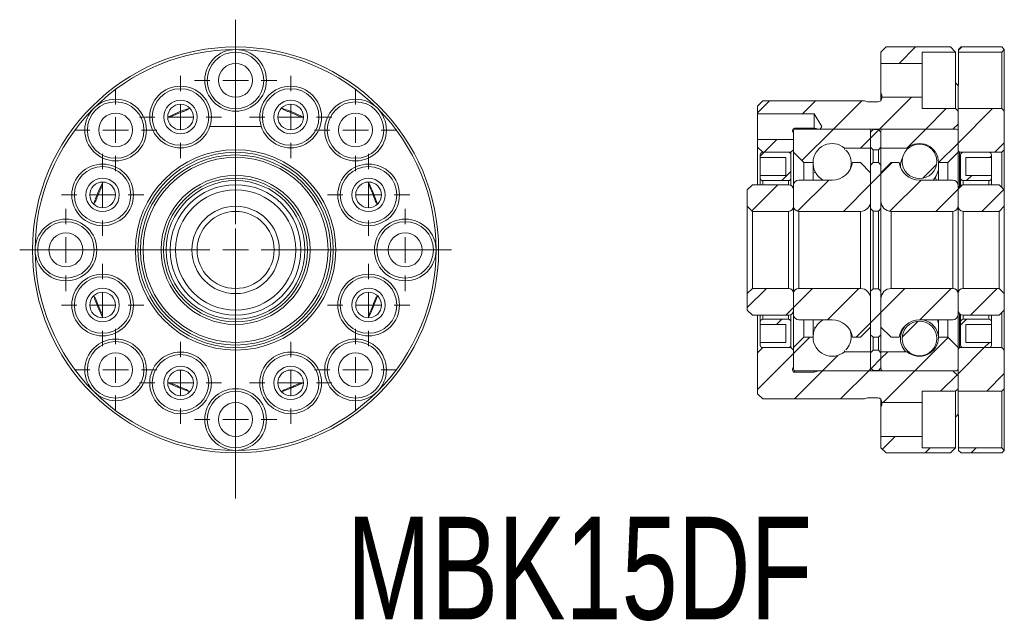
# Model space of a CAD drawing. Header units: millimetres. Extents: x 56.5 to 152.3, y 65.3 to 123.9.
import ezdxf

# ---------------------------------------------------------------- set-up
doc = ezdxf.new("R2010")
doc.units = ezdxf.units.MM
doc.linetypes.add('CENTER', pattern=[10.16, 6.35, -1.27, 1.27, -1.27])
doc.layers.add('FORMAT', color=7, linetype='Continuous')
doc.styles.add('SLDTEXTSTYLE0', font='TXT', dxfattribs={"width": 0.75})

# ---------------------------------------------------------------- blocks, each defined once
blk = doc.blocks.new('SW_CENTERMARKSYMBOL_0')
at = {"color": 0, "linetype": 'Continuous', "lineweight": 0}
for p, q in [((0, 2.5), (0, 21)), ((0, 0), (0, 1.25)), ((-2.5, 0), (-21, 0)), ((0, 0), (-1.25, 0)), ((0, 0), (0, -1.25)), ((0, 0), (1.25, 0)), ((2.5, 0), (21, 0)), ((0, -2.5), (0, -21))]:
    blk.add_line(p, q, dxfattribs=at)
blk = doc.blocks.new('SW_CENTERMARKSYMBOL_1')
at = {"color": 0, "linetype": 'Continuous', "lineweight": 0}
for p, q in [((0, 2.5), (0, 4)), ((0, 0), (0, 1.25)), ((-2.5, 0), (-4, 0)), ((0, 0), (-1.25, 0)), ((0, 0), (0, -1.25)), ((0, 0), (1.25, 0)), ((2.5, 0), (4, 0)), ((0, -2.5), (0, -4))]:
    blk.add_line(p, q, dxfattribs=at)
blk = doc.blocks.new('SW_CENTERMARKSYMBOL_2')
at = {"color": 0, "linetype": 'Continuous', "lineweight": 0}
for p, q in [((0, 2.5), (0, 4)), ((0, 0), (0, 1.25)), ((-2.5, 0), (-4, 0)), ((0, 0), (-1.25, 0)), ((0, 0), (0, -1.25)), ((0, 0), (1.25, 0)), ((2.5, 0), (4, 0)), ((0, -2.5), (0, -4))]:
    blk.add_line(p, q, dxfattribs=at)
blk = doc.blocks.new('SW_CENTERMARKSYMBOL_3')
at = {"color": 0, "linetype": 'Continuous', "lineweight": 0}
for p, q in [((0, 2.5), (0, 4)), ((0, 0), (0, 1.25)), ((-2.5, 0), (-4, 0)), ((0, 0), (-1.25, 0)), ((0, 0), (0, -1.25)), ((0, 0), (1.25, 0)), ((2.5, 0), (4, 0)), ((0, -2.5), (0, -4))]:
    blk.add_line(p, q, dxfattribs=at)
blk = doc.blocks.new('SW_CENTERMARKSYMBOL_4')
at = {"color": 0, "linetype": 'Continuous', "lineweight": 0}
for p, q in [((0, 2.5), (0, 4)), ((0, 0), (0, 1.25)), ((-2.5, 0), (-4, 0)), ((0, 0), (-1.25, 0)), ((0, 0), (0, -1.25)), ((0, 0), (1.25, 0)), ((2.5, 0), (4, 0)), ((0, -2.5), (0, -4))]:
    blk.add_line(p, q, dxfattribs=at)
blk = doc.blocks.new('SW_CENTERMARKSYMBOL_5')
at = {"color": 0, "linetype": 'Continuous', "lineweight": 0}
for p, q in [((0, 2.5), (0, 4)), ((0, 0), (0, 1.25)), ((-2.5, 0), (-4, 0)), ((0, 0), (-1.25, 0)), ((0, 0), (0, -1.25)), ((0, 0), (1.25, 0)), ((2.5, 0), (4, 0)), ((0, -2.5), (0, -4))]:
    blk.add_line(p, q, dxfattribs=at)
blk = doc.blocks.new('SW_CENTERMARKSYMBOL_6')
at = {"color": 0, "linetype": 'Continuous', "lineweight": 0}
for p, q in [((0, 2.5), (0, 4)), ((0, 0), (0, 1.25)), ((-2.5, 0), (-4, 0)), ((0, 0), (-1.25, 0)), ((0, 0), (0, -1.25)), ((0, 0), (1.25, 0)), ((2.5, 0), (4, 0)), ((0, -2.5), (0, -4))]:
    blk.add_line(p, q, dxfattribs=at)
blk = doc.blocks.new('SW_CENTERMARKSYMBOL_7')
at = {"color": 0, "linetype": 'Continuous', "lineweight": 0}
for p, q in [((0, 2.5), (0, 4)), ((0, 0), (0, 1.25)), ((-2.5, 0), (-4, 0)), ((0, 0), (-1.25, 0)), ((0, 0), (0, -1.25)), ((0, 0), (1.25, 0)), ((2.5, 0), (4, 0)), ((0, -2.5), (0, -4))]:
    blk.add_line(p, q, dxfattribs=at)
blk = doc.blocks.new('SW_CENTERMARKSYMBOL_8')
at = {"color": 0, "linetype": 'Continuous', "lineweight": 0}
for p, q in [((0, 2.5), (0, 4)), ((0, 0), (0, 1.25)), ((-2.5, 0), (-4, 0)), ((0, 0), (-1.25, 0)), ((0, 0), (0, -1.25)), ((0, 0), (1.25, 0)), ((2.5, 0), (4, 0)), ((0, -2.5), (0, -4))]:
    blk.add_line(p, q, dxfattribs=at)
blk = doc.blocks.new('SW_CENTERMARKSYMBOL_9')
at = {"color": 0, "linetype": 'Continuous', "lineweight": 0}
for p, q in [((0, 2.5), (0, 4)), ((0, 0), (0, 1.25)), ((-2.5, 0), (-4, 0)), ((0, 0), (-1.25, 0)), ((0, 0), (0, -1.25)), ((0, 0), (1.25, 0)), ((2.5, 0), (4, 0)), ((0, -2.5), (0, -4))]:
    blk.add_line(p, q, dxfattribs=at)
blk = doc.blocks.new('SW_CENTERMARKSYMBOL_10')
at = {"color": 0, "linetype": 'Continuous', "lineweight": 0}
for p, q in [((0, 2.5), (0, 4)), ((0, 0), (0, 1.25)), ((-2.5, 0), (-4, 0)), ((0, 0), (-1.25, 0)), ((0, 0), (0, -1.25)), ((0, 0), (1.25, 0)), ((2.5, 0), (4, 0)), ((0, -2.5), (0, -4))]:
    blk.add_line(p, q, dxfattribs=at)
blk = doc.blocks.new('SW_CENTERMARKSYMBOL_11')
at = {"color": 0, "linetype": 'Continuous', "lineweight": 0}
for p, q in [((0, 2.5), (0, 4)), ((0, 0), (0, 1.25)), ((-2.5, 0), (-4, 0)), ((0, 0), (-1.25, 0)), ((0, 0), (0, -1.25)), ((0, 0), (1.25, 0)), ((2.5, 0), (4, 0)), ((0, -2.5), (0, -4))]:
    blk.add_line(p, q, dxfattribs=at)
blk = doc.blocks.new('SW_CENTERMARKSYMBOL_12')
at = {"color": 0, "linetype": 'Continuous', "lineweight": 0}
for p, q in [((0, 2.5), (0, 4)), ((0, 0), (0, 1.25)), ((-2.5, 0), (-4, 0)), ((0, 0), (-1.25, 0)), ((0, 0), (0, -1.25)), ((0, 0), (1.25, 0)), ((2.5, 0), (4, 0)), ((0, -2.5), (0, -4))]:
    blk.add_line(p, q, dxfattribs=at)
blk = doc.blocks.new('SW_CENTERMARKSYMBOL_13')
at = {"color": 0, "linetype": 'Continuous', "lineweight": 0}
for p, q in [((0, 2.5), (0, 4)), ((0, 0), (0, 1.25)), ((-2.5, 0), (-4, 0)), ((0, 0), (-1.25, 0)), ((0, 0), (0, -1.25)), ((0, 0), (1.25, 0)), ((2.5, 0), (4, 0)), ((0, -2.5), (0, -4))]:
    blk.add_line(p, q, dxfattribs=at)
blk = doc.blocks.new('SW_CENTERMARKSYMBOL_14')
at = {"color": 0, "linetype": 'Continuous', "lineweight": 0}
for p, q in [((0, 2.5), (0, 4)), ((0, 0), (0, 1.25)), ((-2.5, 0), (-4, 0)), ((0, 0), (-1.25, 0)), ((0, 0), (0, -1.25)), ((0, 0), (1.25, 0)), ((2.5, 0), (4, 0)), ((0, -2.5), (0, -4))]:
    blk.add_line(p, q, dxfattribs=at)
blk = doc.blocks.new('SW_CENTERMARKSYMBOL_15')
at = {"color": 0, "linetype": 'Continuous', "lineweight": 0}
for p, q in [((0, 2.5), (0, 4)), ((0, 0), (0, 1.25)), ((-2.5, 0), (-4, 0)), ((0, 0), (-1.25, 0)), ((0, 0), (0, -1.25)), ((0, 0), (1.25, 0)), ((2.5, 0), (4, 0)), ((0, -2.5), (0, -4))]:
    blk.add_line(p, q, dxfattribs=at)
blk = doc.blocks.new('SW_CENTERMARKSYMBOL_16')
at = {"color": 0, "linetype": 'Continuous', "lineweight": 0}
for p, q in [((0, 2.5), (0, 4)), ((0, 0), (0, 1.25)), ((-2.5, 0), (-4, 0)), ((0, 0), (-1.25, 0)), ((0, 0), (0, -1.25)), ((0, 0), (1.25, 0)), ((2.5, 0), (4, 0)), ((0, -2.5), (0, -4))]:
    blk.add_line(p, q, dxfattribs=at)
blk = doc.blocks.new('SW_CENTERMARKSYMBOL_17')
at = {"color": 0, "linetype": 'Continuous', "lineweight": 0}
for p, q in [((0, 1.25), (0, 2.5)), ((0, 0), (0, 1.25)), ((-1.25, 0), (-2.5, 0)), ((0, 0), (-1.25, 0)), ((0, 0), (0, -1.25)), ((0, 0), (1.25, 0)), ((1.25, 0), (2.5, 0)), ((0, -1.25), (0, -2.5))]:
    blk.add_line(p, q, dxfattribs=at)

msp = doc.modelspace()

# ---------------------------------------------------------------- hatches: boundary and pattern name
at = {"linetype": 'Continuous', "lineweight": 0}
h = msp.add_hatch(dxfattribs=at)
h.set_pattern_fill('ANSI31', style=0)
h.paths.add_polyline_path([(140.276, 120.702), (140.276, 119.602), (144.276, 119.602), (144.276, 120.702), (147.526, 120.702), (147.026, 121.202), (140.776, 121.202)], flags=0)
h = msp.add_hatch(dxfattribs=at)
h.set_pattern_fill('ANSI31', style=0)
h.paths.add_polyline_path([(147.826, 120.702), (152.026, 120.702), (152.276, 120.952), (152.026, 121.202), (148.076, 121.202), (147.826, 120.952)], flags=0)
h = msp.add_hatch(dxfattribs=at)
h.set_pattern_fill('ANSI31', style=0)
edge = h.paths.add_edge_path(flags=0)
edge.add_line((144.276, 115.202), (144.276, 116.302))
edge.add_line((144.276, 116.302), (140.376, 116.302))
edge.add_line((140.376, 116.302), (140.376, 116.252))
edge.add_arc((139.976, 116.252), 0.4, 270, 360, ccw=False)
edge.add_line((139.976, 115.852), (138.976, 115.852))
edge.add_line((138.976, 115.852), (138.676, 115.952))
edge.add_line((138.676, 115.952), (128.776, 115.952))
edge.add_line((128.776, 115.952), (128.276, 115.452))
edge.add_line((128.276, 115.452), (128.276, 114.702))
edge.add_line((128.276, 114.702), (133.776, 114.702))
edge.add_line((133.776, 114.702), (134.527, 113.452))
edge.add_line((134.527, 113.452), (134.376, 113.202))
edge.add_line((134.376, 113.202), (147.276, 113.202))
edge.add_line((147.276, 113.202), (147.776, 113.702))
edge.add_line((147.776, 113.702), (147.776, 114.952))
edge.add_line((147.776, 114.952), (147.526, 115.202))
edge.add_line((147.526, 115.202), (144.276, 115.202))
h = msp.add_hatch(dxfattribs=at)
h.set_pattern_fill('ANSI31', style=0)
h.paths.add_polyline_path([(147.776, 115.202), (147.776, 111.102), (147.926, 110.952), (152.026, 110.952), (152.276, 111.202), (152.276, 114.952), (152.026, 115.202)], flags=0)
h = msp.add_hatch(dxfattribs=at)
h.set_pattern_fill('ANSI31', style=0)
edge = h.paths.add_edge_path(flags=0)
edge.add_arc((131.926, 113.052), 0.15, 90, 180)
edge.add_line((131.776, 113.052), (131.776, 110.952))
edge.add_line((131.776, 110.952), (132.776, 109.952))
edge.add_line((132.776, 109.952), (133.676, 109.952))
edge.add_arc((135.526, 109.952), 1.85, 49.17911, 180, ccw=False)
edge.add_line((136.735, 111.352), (139.276, 111.352))
edge.add_line((139.276, 111.352), (139.276, 113.052))
edge.add_arc((139.126, 113.052), 0.15, 0, 90)
edge.add_line((139.126, 113.202), (131.926, 113.202))
h = msp.add_hatch(dxfattribs=at)
h.set_pattern_fill('ANSI31', style=0)
h.paths.add_polyline_path([(139.276, 112.927), (139.276, 111.452), (139.526, 111.202), (140.026, 111.202), (140.276, 111.452), (140.276, 112.927), (140.026, 113.177), (139.526, 113.177)], flags=0)
h = msp.add_hatch(dxfattribs=at)
h.set_pattern_fill('ANSI31', style=0)
edge = h.paths.add_edge_path(flags=0)
edge.add_arc((147.626, 113.052), 0.15, 0, 90)
edge.add_line((147.626, 113.202), (140.426, 113.202))
edge.add_arc((140.426, 113.052), 0.15, 90, 180)
edge.add_line((140.276, 113.052), (140.276, 111.352))
edge.add_line((140.276, 111.352), (142.816, 111.352))
edge.add_arc((144.026, 109.952), 1.85, 0, 130.82089, ccw=False)
edge.add_line((145.876, 109.952), (146.776, 109.952))
edge.add_line((146.776, 109.952), (147.776, 110.952))
edge.add_line((147.776, 110.952), (147.776, 113.052))
h = msp.add_hatch(dxfattribs=at)
h.set_pattern_fill('ANSI31', style=0)
h.paths.add_polyline_path([(128.776, 110.952), (131.526, 110.952), (131.776, 111.202), (131.776, 112.202), (128.276, 112.202), (128.276, 111.452)], flags=0)
h = msp.add_hatch(dxfattribs=at)
h.set_pattern_fill('ANSI31', style=0)
edge = h.paths.add_edge_path(flags=0)
edge.add_arc((144.026, 110.066), 1.675, 0, 360)
h = msp.add_hatch(dxfattribs=at)
h.set_pattern_fill('ANSI31', style=0)
edge = h.paths.add_edge_path(flags=0)
edge.add_line((131.026, 108.702), (128.526, 108.702))
edge.add_line((128.526, 108.702), (128.526, 108.452))
edge.add_arc((128.776, 108.452), 0.25, 180, 270)
edge.add_line((128.776, 108.202), (131.276, 108.202))
edge.add_arc((131.276, 108.452), 0.25, 270, 360)
edge.add_line((131.526, 108.452), (131.526, 110.702))
edge.add_arc((131.276, 110.702), 0.25, 0, 90)
edge.add_line((131.276, 110.952), (128.776, 110.952))
edge.add_arc((128.776, 110.702), 0.25, 90, 180)
edge.add_line((128.526, 110.702), (128.526, 110.452))
edge.add_line((128.526, 110.452), (131.026, 110.452))
edge.add_line((131.026, 110.452), (131.026, 108.702))
h = msp.add_hatch(dxfattribs=at)
h.set_pattern_fill('ANSI31', style=0)
edge = h.paths.add_edge_path(flags=0)
edge.add_line((151.026, 108.702), (148.526, 108.702))
edge.add_line((148.526, 108.702), (148.526, 110.452))
edge.add_line((148.526, 110.452), (151.026, 110.452))
edge.add_line((151.026, 110.452), (151.026, 110.702))
edge.add_arc((150.776, 110.702), 0.25, 0, 90)
edge.add_line((150.776, 110.952), (148.276, 110.952))
edge.add_arc((148.276, 110.702), 0.25, 90, 180)
edge.add_line((148.026, 110.702), (148.026, 108.452))
edge.add_arc((148.276, 108.452), 0.25, 180, 270)
edge.add_line((148.276, 108.202), (150.776, 108.202))
edge.add_arc((150.776, 108.452), 0.25, 270, 360)
edge.add_line((151.026, 108.452), (151.026, 108.702))
h = msp.add_hatch(dxfattribs=at)
h.set_pattern_fill('ANSI31', style=0)
edge = h.paths.add_edge_path(flags=0)
edge.add_line((139.276, 108.952), (138.276, 109.952))
edge.add_line((138.276, 109.952), (137.503, 109.952))
edge.add_arc((135.526, 110.252), 2, 270, 351.37307, ccw=False)
edge.add_line((135.526, 108.252), (132.276, 108.252))
edge.add_arc((132.276, 107.752), 0.5, 90, 180)
edge.add_line((131.776, 107.752), (131.776, 105.702))
edge.add_arc((132.276, 105.702), 0.5, 180, 270)
edge.add_line((132.276, 105.202), (138.276, 105.202))
edge.add_arc((138.276, 106.202), 1, 270, 360)
edge.add_line((139.276, 106.202), (139.276, 108.952))
h = msp.add_hatch(dxfattribs=at)
h.set_pattern_fill('ANSI31', style=0)
h.paths.add_polyline_path([(139.526, 105.227), (140.026, 105.227), (140.276, 105.477), (140.276, 109.702), (140.026, 109.952), (139.526, 109.952), (139.276, 109.702), (139.276, 105.477)], flags=0)
h = msp.add_hatch(dxfattribs=at)
h.set_pattern_fill('ANSI31', style=0)
edge = h.paths.add_edge_path(flags=0)
edge.add_line((141.276, 109.952), (140.276, 108.952))
edge.add_line((140.276, 108.952), (140.276, 106.202))
edge.add_arc((141.276, 106.202), 1, 180, 270)
edge.add_line((141.276, 105.202), (147.276, 105.202))
edge.add_arc((147.276, 105.702), 0.5, 270, 360)
edge.add_line((147.776, 105.702), (147.776, 107.752))
edge.add_arc((147.276, 107.752), 0.5, 0, 90)
edge.add_line((147.276, 108.252), (144.026, 108.252))
edge.add_arc((144.026, 110.252), 2, 188.62693, 270, ccw=False)
edge.add_line((142.048, 109.952), (141.276, 109.952))
h = msp.add_hatch(dxfattribs=at)
h.set_pattern_fill('ANSI31', style=0)
edge = h.paths.add_edge_path(flags=0)
edge.add_line((127.276, 107.302), (127.276, 105.702))
edge.add_line((127.276, 105.702), (127.776, 105.202))
edge.add_line((127.776, 105.202), (131.276, 105.202))
edge.add_arc((131.276, 105.702), 0.5, 270, 360)
edge.add_line((131.776, 105.702), (131.776, 107.302))
edge.add_arc((131.276, 107.302), 0.5, 0, 90)
edge.add_line((131.276, 107.802), (127.776, 107.802))
edge.add_line((127.776, 107.802), (127.276, 107.302))
h = msp.add_hatch(dxfattribs=at)
h.set_pattern_fill('ANSI31', style=0)
edge = h.paths.add_edge_path(flags=0)
edge.add_line((148.276, 105.202), (151.776, 105.202))
edge.add_line((151.776, 105.202), (152.276, 105.702))
edge.add_line((152.276, 105.702), (152.276, 107.302))
edge.add_line((152.276, 107.302), (151.776, 107.802))
edge.add_line((151.776, 107.802), (148.276, 107.802))
edge.add_arc((148.276, 107.302), 0.5, 90, 180)
edge.add_line((147.776, 107.302), (147.776, 105.702))
edge.add_arc((148.276, 105.702), 0.5, 180, 270)
h = msp.add_hatch(dxfattribs=at)
h.set_pattern_fill('ANSI31', style=0)
edge = h.paths.add_edge_path(flags=0)
edge.add_line((131.276, 97.702), (127.776, 97.702))
edge.add_line((127.776, 97.702), (127.276, 97.202))
edge.add_line((127.276, 97.202), (127.276, 95.602))
edge.add_line((127.276, 95.602), (127.776, 95.102))
edge.add_line((127.776, 95.102), (131.276, 95.102))
edge.add_arc((131.276, 95.602), 0.5, 270, 360)
edge.add_line((131.776, 95.602), (131.776, 97.202))
edge.add_arc((131.276, 97.202), 0.5, 0, 90)
h = msp.add_hatch(dxfattribs=at)
h.set_pattern_fill('ANSI31', style=0)
edge = h.paths.add_edge_path(flags=0)
edge.add_line((138.276, 92.952), (139.276, 93.952))
edge.add_line((139.276, 93.952), (139.276, 96.702))
edge.add_arc((138.276, 96.702), 1, 0, 90)
edge.add_line((138.276, 97.702), (132.276, 97.702))
edge.add_arc((132.276, 97.202), 0.5, 90, 180)
edge.add_line((131.776, 97.202), (131.776, 95.152))
edge.add_arc((132.276, 95.152), 0.5, 180, 270)
edge.add_line((132.276, 94.652), (135.526, 94.652))
edge.add_arc((135.526, 92.652), 2, 8.62693, 90, ccw=False)
edge.add_line((137.503, 92.952), (138.276, 92.952))
h = msp.add_hatch(dxfattribs=at)
h.set_pattern_fill('ANSI31', style=0)
edge = h.paths.add_edge_path(flags=0)
edge.add_line((140.276, 93.952), (141.276, 92.952))
edge.add_line((141.276, 92.952), (142.048, 92.952))
edge.add_arc((144.026, 92.652), 2, 90, 171.37307, ccw=False)
edge.add_line((144.026, 94.652), (147.276, 94.652))
edge.add_arc((147.276, 95.152), 0.5, 270, 360)
edge.add_line((147.776, 95.152), (147.776, 97.202))
edge.add_arc((147.276, 97.202), 0.5, 0, 90)
edge.add_line((147.276, 97.702), (141.276, 97.702))
edge.add_arc((141.276, 96.702), 1, 90, 180)
edge.add_line((140.276, 96.702), (140.276, 93.952))
h = msp.add_hatch(dxfattribs=at)
h.set_pattern_fill('ANSI31', style=0)
edge = h.paths.add_edge_path(flags=0)
edge.add_line((152.276, 95.602), (152.276, 97.202))
edge.add_line((152.276, 97.202), (151.776, 97.702))
edge.add_line((151.776, 97.702), (148.276, 97.702))
edge.add_arc((148.276, 97.202), 0.5, 90, 180)
edge.add_line((147.776, 97.202), (147.776, 95.602))
edge.add_arc((148.276, 95.602), 0.5, 180, 270)
edge.add_line((148.276, 95.102), (151.776, 95.102))
edge.add_line((151.776, 95.102), (152.276, 95.602))
h = msp.add_hatch(dxfattribs=at)
h.set_pattern_fill('ANSI31', style=0)
h.paths.add_polyline_path([(140.276, 93.202), (140.276, 97.427), (140.026, 97.677), (139.526, 97.677), (139.276, 97.427), (139.276, 93.202), (139.526, 92.952), (140.026, 92.952)], flags=0)
h = msp.add_hatch(dxfattribs=at)
h.set_pattern_fill('ANSI31', style=0)
edge = h.paths.add_edge_path(flags=0)
edge.add_line((128.526, 94.202), (131.026, 94.202))
edge.add_line((131.026, 94.202), (131.026, 92.452))
edge.add_line((131.026, 92.452), (128.526, 92.452))
edge.add_line((128.526, 92.452), (128.526, 92.202))
edge.add_arc((128.776, 92.202), 0.25, 180, 270)
edge.add_line((128.776, 91.952), (131.276, 91.952))
edge.add_arc((131.276, 92.202), 0.25, 270, 360)
edge.add_line((131.526, 92.202), (131.526, 94.452))
edge.add_arc((131.276, 94.452), 0.25, 0, 90)
edge.add_line((131.276, 94.702), (128.776, 94.702))
edge.add_arc((128.776, 94.452), 0.25, 90, 180)
edge.add_line((128.526, 94.452), (128.526, 94.202))
h = msp.add_hatch(dxfattribs=at)
h.set_pattern_fill('ANSI31', style=0)
edge = h.paths.add_edge_path(flags=0)
edge.add_arc((144.026, 92.838), 1.675, 0, 360)
h = msp.add_hatch(dxfattribs=at)
h.set_pattern_fill('ANSI31', style=0)
edge = h.paths.add_edge_path(flags=0)
edge.add_line((148.526, 94.202), (151.026, 94.202))
edge.add_line((151.026, 94.202), (151.026, 94.452))
edge.add_arc((150.776, 94.452), 0.25, 0, 90)
edge.add_line((150.776, 94.702), (148.276, 94.702))
edge.add_arc((148.276, 94.452), 0.25, 90, 180)
edge.add_line((148.026, 94.452), (148.026, 92.202))
edge.add_arc((148.276, 92.202), 0.25, 180, 270)
edge.add_line((148.276, 91.952), (150.776, 91.952))
edge.add_arc((150.776, 92.202), 0.25, 270, 360)
edge.add_line((151.026, 92.202), (151.026, 92.452))
edge.add_line((151.026, 92.452), (148.526, 92.452))
edge.add_line((148.526, 92.452), (148.526, 94.202))
h = msp.add_hatch(dxfattribs=at)
h.set_pattern_fill('ANSI31', style=0)
edge = h.paths.add_edge_path(flags=0)
edge.add_arc((131.926, 89.852), 0.15, 180, 270)
edge.add_line((131.926, 89.702), (139.126, 89.702))
edge.add_arc((139.126, 89.852), 0.15, 270, 360)
edge.add_line((139.276, 89.852), (139.276, 91.552))
edge.add_line((139.276, 91.552), (136.735, 91.552))
edge.add_arc((135.526, 92.952), 1.85, 180, 310.82089, ccw=False)
edge.add_line((133.676, 92.952), (132.776, 92.952))
edge.add_line((132.776, 92.952), (131.776, 91.952))
edge.add_line((131.776, 91.952), (131.776, 89.852))
h = msp.add_hatch(dxfattribs=at)
h.set_pattern_fill('ANSI31', style=0)
edge = h.paths.add_edge_path(flags=0)
edge.add_arc((147.626, 89.852), 0.15, 270, 360)
edge.add_line((147.776, 89.852), (147.776, 91.952))
edge.add_line((147.776, 91.952), (146.776, 92.952))
edge.add_line((146.776, 92.952), (145.876, 92.952))
edge.add_arc((144.026, 92.952), 1.85, 229.17911, 360, ccw=False)
edge.add_line((142.816, 91.552), (140.276, 91.552))
edge.add_line((140.276, 91.552), (140.276, 89.852))
edge.add_arc((140.426, 89.852), 0.15, 180, 270)
edge.add_line((140.426, 89.702), (147.626, 89.702))
h = msp.add_hatch(dxfattribs=at)
h.set_pattern_fill('ANSI31', style=0)
edge = h.paths.add_edge_path(flags=0)
edge.add_line((144.276, 87.702), (147.526, 87.702))
edge.add_line((147.526, 87.702), (147.776, 87.952))
edge.add_line((147.776, 87.952), (147.776, 89.202))
edge.add_line((147.776, 89.202), (147.276, 89.702))
edge.add_line((147.276, 89.702), (134.226, 89.702))
edge.add_line((134.226, 89.702), (133.776, 89.552))
edge.add_line((133.776, 89.552), (131.876, 89.552))
edge.add_arc((131.876, 89.752), 0.2, 180, 270, ccw=False)
edge.add_line((131.676, 89.752), (131.676, 89.852))
edge.add_line((131.676, 89.852), (131.776, 90.102))
edge.add_line((131.776, 90.102), (131.776, 91.702))
edge.add_line((131.776, 91.702), (131.526, 91.952))
edge.add_line((131.526, 91.952), (128.776, 91.952))
edge.add_line((128.776, 91.952), (128.276, 91.452))
edge.add_line((128.276, 91.452), (128.276, 87.452))
edge.add_line((128.276, 87.452), (128.776, 86.952))
edge.add_line((128.776, 86.952), (138.676, 86.952))
edge.add_line((138.676, 86.952), (138.976, 87.052))
edge.add_line((138.976, 87.052), (139.976, 87.052))
edge.add_arc((139.976, 86.652), 0.4, 0, 90, ccw=False)
edge.add_line((140.376, 86.652), (140.376, 86.602))
edge.add_line((140.376, 86.602), (144.276, 86.602))
edge.add_line((144.276, 86.602), (144.276, 87.702))
h = msp.add_hatch(dxfattribs=at)
h.set_pattern_fill('ANSI31', style=0)
h.paths.add_polyline_path([(147.776, 91.802), (147.776, 87.702), (152.026, 87.702), (152.276, 87.952), (152.276, 91.702), (152.026, 91.952), (147.926, 91.952)], flags=0)
h = msp.add_hatch(dxfattribs=at)
h.set_pattern_fill('ANSI31', style=0)
h.paths.add_polyline_path([(140.026, 91.702), (139.526, 91.702), (139.276, 91.452), (139.276, 89.977), (139.526, 89.727), (140.026, 89.727), (140.276, 89.977), (140.276, 91.452)], flags=0)
h = msp.add_hatch(dxfattribs=at)
h.set_pattern_fill('ANSI31', style=0)
h.paths.add_polyline_path([(140.276, 83.302), (140.276, 82.202), (140.776, 81.702), (147.026, 81.702), (147.526, 82.202), (144.276, 82.202), (144.276, 83.302)], flags=0)
h = msp.add_hatch(dxfattribs=at)
h.set_pattern_fill('ANSI31', style=0)
h.paths.add_polyline_path([(152.026, 82.202), (147.826, 82.202), (147.826, 81.952), (148.076, 81.702), (152.026, 81.702), (152.276, 81.952)], flags=0)

# ---------------------------------------------------------------- linework, layer by layer
at = {"color": 7, "linetype": 'CENTER', "lineweight": 0}
msp.add_line((77.507, 123.856), (77.507, 77.279), dxfattribs=at)
at = {"color": 7, "linetype": 'Continuous', "lineweight": 15}
for p, q in [((140.776, 121.202), (140.276, 120.702)), ((140.276, 119.602), (140.276, 120.702)), ((140.776, 121.202), (147.026, 121.202)), ((147.526, 120.702), (144.276, 120.702)), ((144.276, 120.702), (144.276, 119.602)), ((147.526, 120.702), (147.026, 121.202)), ((147.526, 120.702), (147.526, 117.723)), ((148.076, 121.202), (147.826, 120.952)), ((147.826, 120.702), (147.826, 120.952)), ((152.026, 120.702), (147.826, 120.702)), ((147.826, 117.524), (147.826, 120.702)), ((148.076, 121.202), (152.026, 121.202)), ((152.276, 120.952), (152.026, 121.202)), ((152.276, 120.952), (152.026, 120.702)), ((152.026, 115.202), (152.026, 120.702)), ((152.276, 114.952), (152.276, 120.952)), ((144.276, 119.602), (140.276, 119.602)), ((140.276, 116.76), (140.276, 119.602)), ((144.276, 116.302), (144.276, 119.602)), ((147.526, 115.202), (147.526, 117.723)), ((147.776, 115.202), (147.776, 117.475)), ((128.776, 115.952), (128.276, 115.452)), ((128.776, 115.952), (138.676, 115.952)), ((138.676, 115.952), (138.976, 115.852)), ((140.276, 115.987), (140.276, 116.76)), ((140.376, 116.302), (140.376, 116.483)), ((140.376, 116.252), (140.376, 116.302)), ((140.376, 116.302), (144.276, 116.302)), ((144.276, 116.302), (144.276, 115.202)), ((152.276, 115.241), (152.276, 116.119)), ((128.276, 114.702), (128.276, 115.452)), ((138.976, 115.852), (139.976, 115.852)), ((144.276, 115.202), (147.526, 115.202)), ((147.776, 114.952), (147.526, 115.202)), ((147.776, 115.202), (152.026, 115.202)), ((147.776, 111.102), (147.776, 115.202)), ((147.776, 114.952), (147.776, 113.702)), ((152.026, 115.202), (152.276, 114.952)), ((152.276, 114.952), (152.276, 111.202)), ((133.776, 114.702), (128.276, 114.702)), ((128.276, 114.702), (128.276, 112.202)), ((134.527, 113.452), (133.776, 114.702)), ((133.776, 114.702), (133.776, 113.287)), ((131.676, 113.091), (131.676, 112.993)), ((131.776, 110.952), (131.776, 113.052)), ((133.776, 113.287), (131.876, 113.287)), ((131.876, 113.193), (131.876, 113.287)), ((131.926, 113.202), (139.126, 113.202)), ((133.776, 113.202), (133.776, 113.287)), ((134.376, 113.202), (134.527, 113.452)), ((147.276, 113.202), (134.376, 113.202)), ((139.526, 113.177), (139.276, 112.927)), ((139.276, 113.052), (139.276, 111.352)), ((139.526, 113.177), (140.026, 113.177)), ((140.276, 112.927), (140.026, 113.177)), ((140.276, 111.352), (140.276, 113.052)), ((140.426, 113.202), (147.626, 113.202)), ((147.276, 113.202), (147.776, 113.702)), ((147.776, 113.052), (147.776, 110.952)), ((128.276, 112.202), (131.776, 112.202)), ((128.276, 111.452), (128.276, 112.202)), ((131.776, 112.202), (131.776, 111.202)), ((139.276, 111.452), (139.276, 112.927)), ((140.276, 112.927), (140.276, 111.452)), ((128.276, 111.452), (128.776, 110.952)), ((128.276, 107.802), (128.276, 111.452)), ((131.526, 110.952), (131.776, 111.202)), ((139.276, 111.352), (136.735, 111.352)), ((136.735, 111.352), (136.735, 111.231)), ((139.276, 111.452), (139.526, 111.202)), ((139.276, 111.352), (139.276, 109.702)), ((139.526, 111.202), (139.526, 109.952)), ((140.026, 111.202), (139.526, 111.202)), ((140.026, 111.202), (140.276, 111.452)), ((140.026, 109.952), (140.026, 111.202)), ((142.816, 111.352), (140.276, 111.352)), ((140.276, 109.702), (140.276, 111.352)), ((142.816, 111.225), (142.816, 111.352)), ((147.776, 111.102), (147.926, 110.952)), ((152.026, 110.952), (152.276, 111.202)), ((152.276, 111.202), (152.276, 107.302)), ((128.526, 110.452), (128.526, 110.702)), ((131.026, 110.452), (128.526, 110.452)), ((128.526, 110.452), (128.526, 108.702)), ((131.526, 110.952), (128.776, 110.952)), ((128.776, 110.952), (131.276, 110.952)), ((131.026, 108.702), (131.026, 110.452)), ((131.526, 110.702), (131.526, 110.952)), ((131.526, 110.702), (131.526, 108.452)), ((132.776, 109.952), (131.776, 110.952)), ((131.776, 110.952), (131.776, 107.752)), ((147.776, 110.952), (146.776, 109.952)), ((147.776, 107.752), (147.776, 110.952)), ((147.926, 110.952), (147.926, 107.659)), ((152.026, 110.952), (147.926, 110.952)), ((148.026, 108.452), (148.026, 110.702)), ((148.276, 110.952), (150.776, 110.952)), ((151.026, 110.452), (148.526, 110.452)), ((148.526, 110.452), (148.526, 108.702)), ((151.026, 110.702), (151.026, 110.452)), ((151.026, 108.702), (151.026, 110.452)), ((152.026, 107.552), (152.026, 110.952)), ((133.676, 109.952), (132.776, 109.952)), ((132.776, 109.952), (132.776, 108.252)), ((133.676, 109.952), (133.676, 108.252)), ((137.503, 109.952), (138.276, 109.952)), ((138.276, 109.952), (139.276, 108.952)), ((139.526, 109.952), (139.276, 109.702)), ((139.276, 105.477), (139.276, 109.702)), ((139.526, 109.952), (140.026, 109.952)), ((140.276, 109.702), (140.026, 109.952)), ((140.276, 108.952), (141.276, 109.952)), ((140.276, 109.702), (140.276, 105.477)), ((141.276, 109.952), (142.048, 109.952)), ((146.776, 109.952), (145.876, 109.952)), ((145.876, 108.252), (145.876, 109.952)), ((146.776, 108.252), (146.776, 109.952)), ((128.526, 108.702), (131.026, 108.702)), ((128.526, 108.452), (128.526, 108.702)), ((128.526, 107.802), (128.526, 108.452)), ((131.526, 108.452), (131.526, 107.735)), ((132.276, 108.252), (135.526, 108.252)), ((133.875, 109.05), (133.83, 108.955)), ((139.276, 108.952), (139.276, 106.202)), ((140.276, 106.202), (140.276, 108.952)), ((144.026, 108.252), (147.276, 108.252)), ((148.026, 107.735), (148.026, 108.452)), ((148.526, 108.702), (151.026, 108.702)), ((151.026, 108.702), (151.026, 108.452)), ((151.026, 108.452), (151.026, 107.802)), ((127.776, 107.802), (127.276, 107.302)), ((127.276, 105.702), (127.276, 107.302)), ((127.776, 107.802), (131.276, 107.802)), ((131.276, 108.202), (128.776, 108.202)), ((128.776, 108.202), (128.776, 107.802)), ((131.276, 107.802), (131.276, 108.202)), ((131.776, 105.702), (131.776, 107.752)), ((131.776, 107.302), (131.776, 105.702)), ((147.776, 107.752), (147.776, 105.702)), ((147.776, 105.702), (147.776, 107.302)), ((150.776, 108.202), (148.276, 108.202)), ((148.276, 108.202), (148.276, 107.802)), ((148.276, 107.802), (151.776, 107.802)), ((150.776, 107.802), (150.776, 108.202)), ((152.276, 107.302), (151.776, 107.802)), ((152.276, 107.302), (152.276, 105.702)), ((127.276, 105.702), (127.776, 105.202)), ((127.276, 97.202), (127.276, 105.702)), ((131.776, 97.202), (131.776, 105.702)), ((131.776, 105.702), (131.776, 97.202)), ((139.276, 105.477), (139.526, 105.227)), ((139.276, 97.427), (139.276, 105.477)), ((140.026, 105.227), (140.276, 105.477)), ((140.276, 105.477), (140.276, 97.427)), ((147.776, 105.702), (147.776, 97.202)), ((147.776, 97.202), (147.776, 105.702)), ((151.776, 105.202), (152.276, 105.702)), ((152.276, 105.702), (152.276, 97.202)), ((127.776, 105.202), (127.776, 97.702)), ((131.276, 105.202), (127.776, 105.202)), ((131.276, 97.702), (131.276, 105.202)), ((132.276, 97.702), (132.276, 105.202)), ((138.276, 105.202), (132.276, 105.202)), ((138.276, 97.702), (138.276, 105.202)), ((139.526, 105.227), (139.526, 97.677)), ((140.026, 105.227), (139.526, 105.227)), ((140.026, 97.677), (140.026, 105.227)), ((141.276, 105.202), (141.276, 97.702)), ((147.276, 105.202), (141.276, 105.202)), ((147.276, 105.202), (147.276, 97.702)), ((148.276, 105.202), (148.276, 97.702)), ((151.776, 105.202), (148.276, 105.202)), ((151.776, 97.702), (151.776, 105.202)), ((127.776, 97.702), (127.276, 97.202)), ((127.776, 97.702), (131.276, 97.702)), ((132.276, 97.702), (138.276, 97.702)), ((141.276, 97.702), (147.276, 97.702)), ((148.276, 97.702), (151.776, 97.702)), ((152.276, 97.202), (151.776, 97.702)), ((127.276, 95.602), (127.276, 97.202)), ((131.776, 95.152), (131.776, 97.202)), ((131.776, 97.202), (131.776, 95.602)), ((139.526, 97.677), (139.276, 97.427)), ((139.276, 93.202), (139.276, 97.427)), ((139.526, 97.677), (140.026, 97.677)), ((140.276, 97.427), (140.026, 97.677)), ((140.276, 97.427), (140.276, 93.202)), ((147.776, 97.202), (147.776, 95.152)), ((147.776, 95.602), (147.776, 97.202)), ((152.276, 97.202), (152.276, 95.602)), ((139.276, 96.702), (139.276, 93.952)), ((140.276, 93.952), (140.276, 96.702)), ((127.276, 95.602), (127.776, 95.102)), ((131.276, 95.102), (127.776, 95.102)), ((128.276, 91.452), (128.276, 95.102)), ((128.526, 94.452), (128.526, 95.102)), ((128.776, 95.102), (128.776, 94.702)), ((131.276, 94.702), (131.276, 95.102)), ((131.526, 95.169), (131.526, 94.452)), ((131.776, 95.152), (131.776, 91.952)), ((147.776, 91.952), (147.776, 95.152)), ((147.926, 95.245), (147.926, 91.952)), ((148.026, 94.452), (148.026, 95.169)), ((151.776, 95.102), (148.276, 95.102)), ((148.276, 95.102), (148.276, 94.702)), ((150.776, 94.702), (150.776, 95.102)), ((151.026, 95.102), (151.026, 94.452)), ((151.776, 95.102), (152.276, 95.602)), ((152.026, 91.952), (152.026, 95.352)), ((152.276, 95.602), (152.276, 91.702)), ((128.526, 94.202), (128.526, 94.452)), ((128.526, 94.202), (128.526, 92.452)), ((131.026, 94.202), (128.526, 94.202)), ((128.776, 94.702), (131.276, 94.702)), ((131.026, 92.452), (131.026, 94.202)), ((131.526, 94.452), (131.526, 92.202)), ((135.526, 94.652), (132.276, 94.652)), ((132.776, 94.652), (132.776, 92.952)), ((133.676, 94.652), (133.676, 92.952)), ((133.83, 93.949), (133.875, 93.854)), ((139.276, 93.952), (138.276, 92.952)), ((141.276, 92.952), (140.276, 93.952)), ((147.276, 94.652), (144.026, 94.652)), ((145.876, 92.952), (145.876, 94.652)), ((146.776, 92.952), (146.776, 94.652)), ((148.026, 92.202), (148.026, 94.452)), ((148.276, 94.702), (150.776, 94.702)), ((151.026, 94.202), (148.526, 94.202)), ((148.526, 94.202), (148.526, 92.452)), ((151.026, 94.452), (151.026, 94.202)), ((151.026, 92.452), (151.026, 94.202)), ((131.776, 91.952), (132.776, 92.952)), ((132.776, 92.952), (133.676, 92.952)), ((138.276, 92.952), (137.503, 92.952)), ((139.276, 93.202), (139.276, 91.552)), ((139.276, 93.202), (139.526, 92.952)), ((139.526, 92.952), (139.526, 91.702)), ((140.026, 92.952), (139.526, 92.952)), ((140.026, 92.952), (140.276, 93.202)), ((140.026, 91.702), (140.026, 92.952)), ((140.276, 91.552), (140.276, 93.202)), ((142.048, 92.952), (141.276, 92.952)), ((142.239, 93.551), (142.274, 93.435)), ((145.876, 92.952), (146.776, 92.952)), ((146.776, 92.952), (147.776, 91.952)), ((128.776, 91.952), (128.276, 91.452)), ((128.526, 92.452), (131.026, 92.452)), ((128.526, 92.202), (128.526, 92.452)), ((128.776, 91.952), (131.526, 91.952)), ((131.276, 91.952), (128.776, 91.952)), ((131.526, 91.952), (131.526, 92.202)), ((131.776, 91.702), (131.526, 91.952)), ((131.776, 89.852), (131.776, 91.952)), ((147.776, 91.952), (147.776, 89.852)), ((147.926, 91.952), (147.776, 91.802)), ((147.926, 91.952), (152.026, 91.952)), ((150.776, 91.952), (148.276, 91.952)), ((148.526, 92.452), (151.026, 92.452)), ((151.026, 92.452), (151.026, 92.202)), ((152.276, 91.702), (152.026, 91.952)), ((128.276, 87.452), (128.276, 91.452)), ((131.776, 91.702), (131.776, 90.102)), ((136.735, 91.673), (136.735, 91.552)), ((136.735, 91.552), (139.276, 91.552)), ((139.526, 91.702), (139.276, 91.452)), ((139.276, 91.552), (139.276, 89.852)), ((139.276, 89.977), (139.276, 91.452)), ((139.526, 91.702), (140.026, 91.702)), ((140.276, 91.452), (140.026, 91.702)), ((140.276, 91.552), (142.816, 91.552)), ((140.276, 89.852), (140.276, 91.552)), ((140.276, 91.452), (140.276, 89.977)), ((142.816, 91.552), (142.816, 91.554)), ((147.776, 87.702), (147.776, 91.802)), ((152.276, 91.702), (152.276, 87.952)), ((131.776, 90.102), (131.676, 89.852)), ((131.676, 89.852), (131.676, 89.752)), ((131.876, 89.552), (131.876, 89.711)), ((131.876, 89.552), (133.776, 89.552)), ((139.126, 89.702), (131.926, 89.702)), ((133.776, 89.552), (134.226, 89.702)), ((133.776, 89.552), (133.776, 89.702)), ((134.226, 89.702), (147.276, 89.702)), ((139.276, 89.977), (139.526, 89.727)), ((140.026, 89.727), (139.526, 89.727)), ((140.026, 89.727), (140.276, 89.977)), ((147.626, 89.702), (140.426, 89.702)), ((147.776, 89.202), (147.276, 89.702)), ((147.776, 89.202), (147.776, 87.952)), ((128.276, 87.452), (128.776, 86.952)), ((144.276, 87.702), (144.276, 86.602)), ((147.526, 87.702), (144.276, 87.702)), ((147.526, 87.702), (147.776, 87.952)), ((147.526, 85.181), (147.526, 87.702)), ((152.026, 87.702), (147.776, 87.702)), ((147.776, 85.429), (147.776, 87.702)), ((152.276, 87.952), (152.026, 87.702)), ((152.026, 82.202), (152.026, 87.702)), ((152.276, 81.952), (152.276, 87.952)), ((152.276, 86.785), (152.276, 87.663)), ((138.676, 86.952), (128.776, 86.952)), ((138.976, 87.052), (138.676, 86.952)), ((139.976, 87.052), (138.976, 87.052)), ((140.276, 86.144), (140.276, 86.917)), ((140.376, 86.602), (140.376, 86.652)), ((144.276, 86.602), (140.376, 86.602)), ((140.376, 86.421), (140.376, 86.602)), ((144.276, 83.302), (144.276, 86.602)), ((140.276, 83.302), (140.276, 86.144)), ((147.826, 82.202), (147.826, 85.38)), ((147.526, 85.181), (147.526, 82.202)), ((140.276, 83.302), (144.276, 83.302)), ((140.276, 82.202), (140.276, 83.302)), ((144.276, 83.302), (144.276, 82.202)), ((140.276, 82.202), (140.776, 81.702)), ((147.026, 81.702), (140.776, 81.702)), ((144.276, 82.202), (147.526, 82.202)), ((147.026, 81.702), (147.526, 82.202)), ((147.826, 82.202), (152.026, 82.202)), ((147.826, 81.952), (147.826, 82.202)), ((147.826, 81.952), (148.076, 81.702)), ((152.026, 81.702), (148.076, 81.702)), ((152.026, 82.202), (152.276, 81.952)), ((152.026, 81.702), (152.276, 81.952))]:
    msp.add_line(p, q, dxfattribs=at)
at = {"color": 7, "linetype": 'Continuous', "lineweight": 15, "flags": 128}
msp.add_lwpolyline([(145.686, 108.252), (145.683, 108.258), (145.543, 108.495)], dxfattribs=at)
at = {"color": 7, "linetype": 'Continuous', "lineweight": 15}
for centre, radius in [((77.507, 101.452), 19.75), ((77.507, 117.952), 3), ((77.507, 117.952), 2.75), ((77.507, 117.952), 1.65), ((72.15, 114.386), 3), ((72.15, 114.386), 2.75), ((82.865, 114.386), 3), ((82.865, 114.386), 2.75), ((65.84, 113.119), 3), ((72.15, 114.386), 1.625), ((82.865, 114.386), 1.625), ((89.174, 113.119), 3), ((65.84, 113.119), 2.75), ((72.15, 114.386), 1.25), ((82.865, 114.386), 1.25), ((89.174, 113.119), 2.75), ((65.84, 113.119), 1.65), ((89.174, 113.119), 1.65), ((77.507, 101.452), 9.75), ((144.026, 110.066), 1.675), ((77.507, 101.452), 9.5), ((77.507, 101.452), 9.25), ((77.507, 101.452), 9), ((64.573, 106.809), 3), ((64.573, 106.809), 2.75), ((90.442, 106.809), 3), ((90.442, 106.809), 2.75), ((64.573, 106.809), 1.625), ((77.507, 101.452), 7.25), ((77.507, 101.452), 7), ((90.442, 106.809), 1.625), ((64.573, 106.809), 1.25), ((77.507, 101.452), 6.75), ((77.507, 101.452), 6.35), ((77.507, 101.452), 5.85), ((90.442, 106.809), 1.25), ((77.507, 101.452), 4.25), ((61.007, 101.452), 3), ((77.507, 101.452), 3.75), ((94.007, 101.452), 3), ((61.007, 101.452), 2.75), ((94.007, 101.452), 2.75), ((61.007, 101.452), 1.65), ((94.007, 101.452), 1.65), ((64.573, 96.094), 3), ((64.573, 96.094), 2.75), ((90.442, 96.094), 3), ((90.442, 96.094), 2.75), ((64.573, 96.094), 1.625), ((90.442, 96.094), 1.625), ((64.573, 96.094), 1.25), ((90.442, 96.094), 1.25), ((144.026, 92.838), 1.675), ((65.84, 89.785), 3), ((65.84, 89.785), 2.75), ((89.174, 89.785), 3), ((89.174, 89.785), 2.75), ((65.84, 89.785), 1.65), ((72.15, 88.518), 3), ((72.15, 88.518), 2.75), ((82.865, 88.518), 3), ((82.865, 88.518), 2.75), ((89.174, 89.785), 1.65), ((72.15, 88.518), 1.625), ((82.865, 88.518), 1.625), ((72.15, 88.518), 1.25), ((82.865, 88.518), 1.25), ((77.507, 84.952), 3), ((77.507, 84.952), 2.75), ((77.507, 84.952), 1.65)]:
    msp.add_circle(centre, radius, dxfattribs=at)
for centre, radius, start, end in [((77.507, 101.452), 19.5, 90, 135), ((77.507, 101.452), 19.5, 45, 90), ((139.976, 116.252), 0.4, 270, 0), ((77.507, 101.452), 19.5, 135, 180), ((77.507, 101.452), 14.5, 108.35081, 116.77864), ((77.507, 101.452), 14.5, 63.33574, 71.6508), ((77.507, 101.452), 19.5, 0, 45), ((131.926, 113.052), 0.15, 90, 180), ((139.126, 113.052), 0.15, 0, 90), ((140.426, 113.052), 0.15, 90, 180), ((147.626, 113.052), 0.15, 0, 90), ((135.526, 109.952), 1.85, 49.17911, 180), ((135.526, 109.885), 1.85, 0, 43.69244), ((144.026, 109.952), 1.85, 0, 130.82089), ((128.776, 110.702), 0.25, 90, 180), ((131.276, 110.702), 0.25, 0, 90), ((144.026, 109.554), 1.85, 152.3672, 182.00136), ((148.276, 110.702), 0.25, 90, 180), ((150.776, 110.702), 0.25, 0, 90), ((135.526, 109.885), 1.85, 182.35321, 241.97846), ((135.526, 110.252), 2, 270, 351.37307), ((135.526, 109.885), 1.85, 340.95682, 0), ((144.026, 110.252), 2, 188.62693, 270), ((144.026, 109.554), 1.85, 315.27158, 357.59982), ((128.776, 108.452), 0.25, 180, 270), ((131.276, 108.452), 0.25, 270, 0), ((132.276, 107.752), 0.5, 90, 180), ((147.276, 107.752), 0.5, 0, 90), ((148.276, 108.452), 0.25, 180, 270), ((150.776, 108.452), 0.25, 270, 0), ((77.507, 101.452), 14.5, 153.25609, 161.66764), ((77.507, 101.452), 14.5, 17.89169, 26.65585), ((131.276, 107.302), 0.5, 0, 90), ((148.276, 107.302), 0.5, 90, 180), ((131.276, 105.702), 0.5, 270, 0), ((132.276, 105.702), 0.5, 180, 270), ((138.276, 106.202), 1, 270, 0), ((141.276, 106.202), 1, 180, 270), ((147.276, 105.702), 0.5, 270, 0), ((148.276, 105.702), 0.5, 180, 270), ((77.507, 101.452), 19.5, 180, 225), ((77.507, 101.452), 19.5, 315, 0), ((131.276, 97.202), 0.5, 0, 90), ((132.276, 97.202), 0.5, 90, 180), ((138.276, 96.702), 1, 0, 90), ((141.276, 96.702), 1, 90, 180), ((147.276, 97.202), 0.5, 0, 90), ((148.276, 97.202), 0.5, 90, 180), ((77.507, 101.452), 14.5, 198.32077, 206.64322), ((77.507, 101.452), 14.5, 333.30188, 341.63917), ((131.276, 95.602), 0.5, 270, 0), ((132.276, 95.152), 0.5, 180, 270), ((147.276, 95.152), 0.5, 270, 0), ((148.276, 95.602), 0.5, 180, 270), ((128.776, 94.452), 0.25, 90, 180), ((131.276, 94.452), 0.25, 0, 90), ((135.526, 93.019), 1.85, 118.02154, 177.64679), ((135.526, 92.652), 2, 8.62693, 90), ((144.026, 92.652), 2, 90, 171.37307), ((144.026, 92.838), 1.85, 127.79542, 222.69706), ((144.026, 92.838), 1.85, 2.32829, 78.7222), ((144.026, 94.031), 1.85, 2.50299, 19.59585), ((148.276, 94.452), 0.25, 90, 180), ((150.776, 94.452), 0.25, 0, 90), ((135.526, 92.952), 1.85, 180, 310.82089), ((135.526, 93.019), 1.85, 316.30756, 0), ((135.526, 93.019), 1.85, 0, 19.04318), ((144.026, 92.952), 1.85, 229.17911, 0), ((128.776, 92.202), 0.25, 180, 270), ((131.276, 92.202), 0.25, 270, 0), ((148.276, 92.202), 0.25, 180, 270), ((150.776, 92.202), 0.25, 270, 0), ((131.876, 89.752), 0.2, 180, 270), ((131.926, 89.852), 0.15, 180, 270), ((139.126, 89.852), 0.15, 270, 0), ((140.426, 89.852), 0.15, 180, 270), ((147.626, 89.852), 0.15, 270, 0), ((77.507, 101.452), 14.5, 243.35657, 252.10831), ((77.507, 101.452), 14.5, 288.2785, 296.68225), ((77.507, 101.452), 19.5, 225, 270), ((77.507, 101.452), 19.5, 270, 315), ((139.976, 86.652), 0.4, 0, 90)]:
    msp.add_arc(centre, radius, start, end, dxfattribs=at)
for points in [[(147.526, 117.723), (147.608, 117.627), (147.691, 117.53), (147.776, 117.431)], [(147.826, 117.524), (147.809, 117.508), (147.792, 117.491), (147.776, 117.475)], [(140.376, 116.483), (140.349, 116.557), (140.315, 116.649), (140.276, 116.76)], [(131.676, 112.993), (131.71, 112.91), (131.744, 112.83), (131.776, 112.754)], [(140.276, 86.144), (140.315, 86.254), (140.349, 86.347), (140.376, 86.421)], [(147.526, 85.181), (147.608, 85.277), (147.691, 85.374), (147.776, 85.473)], [(147.776, 85.429), (147.792, 85.413), (147.809, 85.396), (147.826, 85.38)]]:
    msp.add_open_spline(points, degree=3, dxfattribs=at)
for points, knots in [([(71.407, 114.496), (71.499, 114.539), (71.593, 114.582), (71.788, 114.668), (71.89, 114.712), (72.102, 114.8), (72.205, 114.841), (72.405, 114.918), (72.501, 114.954), (72.597, 114.989)], [0, 0, 0, 0, 0.25, 0.25, 0.5, 0.5, 0.75, 0.75, 1, 1, 1, 1]), ([(72.597, 114.989), (72.682, 115.02), (72.762, 115.056), (72.873, 115.125), (72.909, 115.151), (72.973, 115.209), (73.002, 115.241), (73.025, 115.279)], [0, 0, 0, 0, 0.5, 0.5, 0.75, 0.75, 1, 1, 1, 1]), ([(81.99, 115.279), (82.012, 115.241), (82.041, 115.209), (82.106, 115.151), (82.141, 115.125), (82.252, 115.056), (82.332, 115.02), (82.417, 114.989)], [0, 0, 0, 0, 0.25, 0.25, 0.5, 0.5, 1, 1, 1, 1]), ([(82.417, 114.989), (82.513, 114.954), (82.61, 114.918), (82.809, 114.841), (82.911, 114.8), (83.123, 114.712), (83.226, 114.668), (83.421, 114.582), (83.515, 114.539), (83.607, 114.496)], [0, 0, 0, 0, 0.25, 0.25, 0.5, 0.5, 0.75, 0.75, 1, 1, 1, 1]), ([(70.9, 114.399), (70.943, 114.388), (70.986, 114.386), (71.072, 114.39), (71.116, 114.397), (71.243, 114.426), (71.325, 114.458), (71.407, 114.496)], [0, 0, 0, 0, 0.25, 0.25, 0.5, 0.5, 1, 1, 1, 1]), ([(83.607, 114.496), (83.689, 114.458), (83.772, 114.426), (83.899, 114.397), (83.942, 114.39), (84.029, 114.386), (84.072, 114.388), (84.115, 114.399)], [0, 0, 0, 0, 0.5, 0.5, 0.75, 0.75, 1, 1, 1, 1]), ([(131.876, 113.287), (131.822, 113.287), (131.771, 113.265), (131.697, 113.192), (131.676, 113.141), (131.676, 113.091)], [0, 0, 0, 0, 0.5, 0.5, 1, 1, 1, 1]), ([(134.191, 113.202), (134.119, 113.219), (133.987, 113.252), (133.842, 113.276), (133.776, 113.287)], [0, 0, 0, 0, 0.544119, 1, 1, 1, 1]), ([(63.97, 106.362), (64.005, 106.458), (64.041, 106.554), (64.118, 106.753), (64.159, 106.856), (64.247, 107.068), (64.291, 107.17), (64.377, 107.366), (64.42, 107.46), (64.463, 107.552)], [0, 0, 0, 0, 0.25, 0.25, 0.5, 0.5, 0.75, 0.75, 1, 1, 1, 1]), ([(64.463, 107.552), (64.501, 107.634), (64.533, 107.716), (64.562, 107.843), (64.569, 107.887), (64.573, 107.973), (64.571, 108.017), (64.56, 108.059)], [0, 0, 0, 0, 0.5, 0.5, 0.75, 0.75, 1, 1, 1, 1]), ([(90.454, 108.059), (90.443, 108.017), (90.441, 107.973), (90.445, 107.887), (90.452, 107.843), (90.482, 107.716), (90.513, 107.634), (90.551, 107.552)], [0, 0, 0, 0, 0.25, 0.25, 0.5, 0.5, 1, 1, 1, 1]), ([(90.551, 107.552), (90.594, 107.46), (90.637, 107.366), (90.723, 107.171), (90.767, 107.069), (90.855, 106.857), (90.896, 106.754), (90.973, 106.554), (91.009, 106.458), (91.044, 106.362)], [0, 0, 0, 0, 0.25, 0.25, 0.5, 0.5, 0.75, 0.75, 1, 1, 1, 1]), ([(63.68, 105.934), (63.718, 105.957), (63.75, 105.986), (63.808, 106.05), (63.834, 106.086), (63.903, 106.197), (63.939, 106.277), (63.97, 106.362)], [0, 0, 0, 0, 0.25, 0.25, 0.5, 0.5, 1, 1, 1, 1]), ([(91.044, 106.362), (91.075, 106.277), (91.111, 106.197), (91.18, 106.086), (91.206, 106.05), (91.264, 105.986), (91.296, 105.957), (91.334, 105.934)], [0, 0, 0, 0, 0.5, 0.5, 0.75, 0.75, 1, 1, 1, 1]), ([(63.97, 96.542), (63.939, 96.627), (63.903, 96.707), (63.834, 96.818), (63.808, 96.853), (63.75, 96.918), (63.718, 96.947), (63.68, 96.969)], [0, 0, 0, 0, 0.5, 0.5, 0.75, 0.75, 1, 1, 1, 1]), ([(91.334, 96.969), (91.296, 96.947), (91.264, 96.918), (91.206, 96.853), (91.18, 96.818), (91.111, 96.707), (91.075, 96.627), (91.044, 96.542)], [0, 0, 0, 0, 0.25, 0.25, 0.5, 0.5, 1, 1, 1, 1]), ([(64.463, 95.352), (64.42, 95.444), (64.377, 95.538), (64.291, 95.733), (64.247, 95.835), (64.16, 96.047), (64.118, 96.15), (64.041, 96.349), (64.005, 96.446), (63.97, 96.542)], [0, 0, 0, 0, 0.25, 0.25, 0.5, 0.5, 0.75, 0.75, 1, 1, 1, 1]), ([(91.044, 96.542), (91.009, 96.446), (90.973, 96.35), (90.896, 96.151), (90.855, 96.048), (90.767, 95.836), (90.724, 95.734), (90.637, 95.538), (90.595, 95.444), (90.551, 95.352)], [0, 0, 0, 0, 0.25, 0.25, 0.5, 0.5, 0.75, 0.75, 1, 1, 1, 1]), ([(64.56, 94.844), (64.571, 94.887), (64.573, 94.93), (64.569, 95.017), (64.562, 95.06), (64.533, 95.187), (64.501, 95.27), (64.463, 95.352)], [0, 0, 0, 0, 0.25, 0.25, 0.5, 0.5, 1, 1, 1, 1]), ([(90.551, 95.352), (90.513, 95.27), (90.482, 95.187), (90.452, 95.06), (90.445, 95.017), (90.441, 94.93), (90.443, 94.887), (90.454, 94.844)], [0, 0, 0, 0, 0.5, 0.5, 0.75, 0.75, 1, 1, 1, 1]), ([(71.407, 88.408), (71.325, 88.446), (71.243, 88.477), (71.116, 88.507), (71.072, 88.514), (70.986, 88.518), (70.943, 88.516), (70.9, 88.505)], [0, 0, 0, 0, 0.5, 0.5, 0.75, 0.75, 1, 1, 1, 1]), ([(72.597, 87.915), (72.501, 87.95), (72.405, 87.986), (72.206, 88.063), (72.103, 88.104), (71.891, 88.192), (71.789, 88.236), (71.593, 88.322), (71.499, 88.365), (71.407, 88.408)], [0, 0, 0, 0, 0.25, 0.25, 0.5, 0.5, 0.75, 0.75, 1, 1, 1, 1]), ([(83.607, 88.408), (83.515, 88.365), (83.421, 88.322), (83.226, 88.236), (83.124, 88.192), (82.912, 88.104), (82.809, 88.063), (82.61, 87.986), (82.513, 87.95), (82.417, 87.915)], [0, 0, 0, 0, 0.25, 0.25, 0.5, 0.5, 0.75, 0.75, 1, 1, 1, 1]), ([(84.115, 88.505), (84.072, 88.516), (84.029, 88.518), (83.942, 88.514), (83.899, 88.507), (83.772, 88.477), (83.689, 88.446), (83.607, 88.408)], [0, 0, 0, 0, 0.25, 0.25, 0.5, 0.5, 1, 1, 1, 1]), ([(73.025, 87.625), (73.002, 87.663), (72.973, 87.695), (72.909, 87.753), (72.873, 87.779), (72.762, 87.848), (72.682, 87.884), (72.597, 87.915)], [0, 0, 0, 0, 0.25, 0.25, 0.5, 0.5, 1, 1, 1, 1]), ([(82.417, 87.915), (82.332, 87.884), (82.252, 87.848), (82.141, 87.779), (82.106, 87.753), (82.041, 87.695), (82.012, 87.663), (81.99, 87.625)], [0, 0, 0, 0, 0.5, 0.5, 0.75, 0.75, 1, 1, 1, 1])]:
    msp.add_open_spline(points, degree=3, knots=knots, dxfattribs=at)

# ---------------------------------------------------------------- block references
at = {"color": 7, "linetype": 'Continuous', "lineweight": 0}
for name, p in [('SW_CENTERMARKSYMBOL_0', (77.507, 101.452)), ('SW_CENTERMARKSYMBOL_16', (77.507, 117.952)), ('SW_CENTERMARKSYMBOL_7', (72.15, 114.386)), ('SW_CENTERMARKSYMBOL_8', (82.865, 114.386)), ('SW_CENTERMARKSYMBOL_15', (65.84, 113.119)), ('SW_CENTERMARKSYMBOL_9', (89.174, 113.119)), ('SW_CENTERMARKSYMBOL_17', (77.507, 113.452)), ('SW_CENTERMARKSYMBOL_6', (64.573, 106.809)), ('SW_CENTERMARKSYMBOL_1', (90.442, 106.809)), ('SW_CENTERMARKSYMBOL_14', (61.007, 101.452)), ('SW_CENTERMARKSYMBOL_10', (94.007, 101.452)), ('SW_CENTERMARKSYMBOL_5', (64.573, 96.094)), ('SW_CENTERMARKSYMBOL_2', (90.442, 96.094)), ('SW_CENTERMARKSYMBOL_13', (65.84, 89.785)), ('SW_CENTERMARKSYMBOL_11', (89.174, 89.785)), ('SW_CENTERMARKSYMBOL_4', (72.15, 88.518)), ('SW_CENTERMARKSYMBOL_3', (82.865, 88.518)), ('SW_CENTERMARKSYMBOL_12', (77.507, 84.952))]:
    msp.add_blockref(name, p, dxfattribs=at)

# ---------------------------------------------------------------- texts
at = {"layer": 'FORMAT', "insert": (88.33, 75.495), "char_height": 10, "attachment_point": 1, "style": 'SLDTEXTSTYLE0'}
msp.add_mtext('{\\fPMingLiU|b0|i0|c136|p18;MBK15DF}', dxfattribs=at)

doc.saveas('drawing.dxf')
